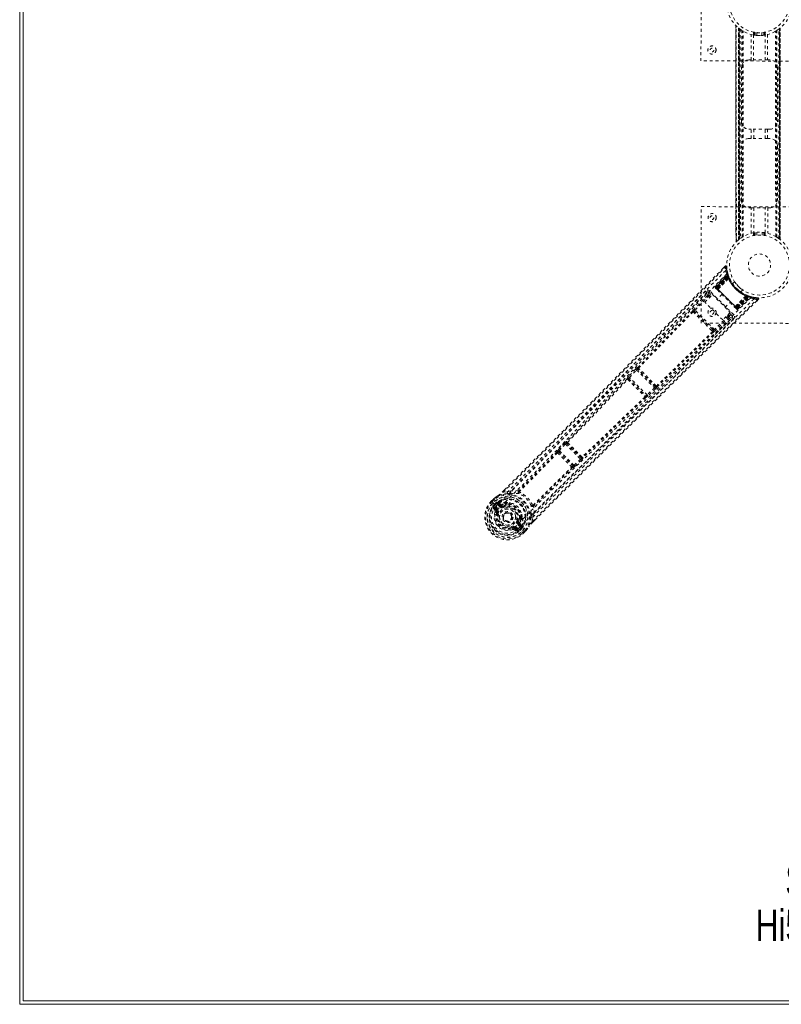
# Model space of a CAD drawing. Header units: inches. Extents: x 29.5 to 89.2, y 21.7 to 81.4.
# Tile 1 of 6: x 29.5 to 55.6, y 21.7 to 55.5. Entities that reach past the tile are written whole.
import ezdxf

# ---------------------------------------------------------------- set-up
doc = ezdxf.new("R2010")
doc.units = ezdxf.units.IN
doc.header["$MEASUREMENT"] = 0
doc.linetypes.add('SLD-Dashed', pattern=[0.075, 0.05, -0.025])
doc.linetypes.add('SLD-Solid', pattern=[0])
doc.layers.add('HI5-SYMBOLTEXT', color=5, linetype='SLD-Solid')
doc.styles.add('SLDTEXTSTYLE0', font='TXT', dxfattribs={"width": 0.75})

# ---------------------------------------------------------------- blocks, each defined once
blk = doc.blocks.new('SW_NOTE_0')
at = {"layer": 'HI5-SYMBOLTEXT', "color": 0, "char_height": 1.08, "attachment_point": 1, "style": 'SLDTEXTSTYLE0'}
for s, insert in [('SPX460SQS', (0, 1.392)), ('Hi5 FURNITURE', (-1.018, -0.16))]:
    blk.add_mtext(s, dxfattribs=dict(at, insert=insert))

msp = doc.modelspace()

# ---------------------------------------------------------------- linework, layer by layer
at = {"color": 7, "linetype": 'SLD-Solid', "lineweight": 15}
for p, q in [((29.505, 81.447), (29.505, 21.711)), ((29.623, 81.329), (29.623, 21.829)), ((29.623, 81.329), (29.623, 21.829)), ((29.505, 21.711), (89.241, 21.711)), ((29.623, 21.829), (89.123, 21.829)), ((29.623, 21.829), (89.123, 21.829))]:
    msp.add_line(p, q, dxfattribs=at)
at = {"color": 7, "linetype": 'SLD-Dashed', "lineweight": 0}
for p, q in [((52.868, 54.08), (52.873, 58.08)), ((54.066, 55.292), (54.069, 47.862)), ((54.069, 47.863), (54.066, 55.291)), ((54.066, 55.291), (54.067, 55.29)), ((54.066, 55.29), (54.069, 47.863)), ((54.081, 47.875), (54.078, 55.279)), ((54.161, 55.205), (54.156, 55.208)), ((54.159, 47.945), (54.156, 55.208)), ((54.156, 55.208), (54.159, 47.946)), ((54.161, 55.205), (54.164, 47.949)), ((54.201, 55.173), (54.165, 55.201)), ((54.168, 47.953), (54.165, 55.201)), ((54.165, 55.201), (54.168, 47.953)), ((54.17, 55.197), (54.173, 47.957)), ((54.183, 47.964), (54.18, 55.19)), ((54.184, 47.965), (54.181, 55.189)), ((54.183, 55.187), (54.186, 47.967)), ((54.185, 55.186), (54.188, 47.968)), ((54.215, 55.163), (54.218, 47.991)), ((54.273, 55.124), (54.268, 55.127)), ((54.276, 48.03), (54.273, 55.124)), ((54.301, 48.045), (54.298, 55.109)), ((54.298, 55.109), (54.323, 55.097)), ((54.319, 48.055), (54.316, 55.099)), ((55.379, 55.077), (55.444, 55.109)), ((55.43, 48.056), (55.426, 55.099)), ((55.447, 48.046), (55.444, 55.109)), ((55.473, 48.03), (55.47, 55.125)), ((55.538, 47.986), (55.535, 55.169)), ((55.561, 47.969), (55.557, 55.186)), ((55.563, 47.967), (55.56, 55.188)), ((55.561, 55.189), (55.565, 47.966)), ((55.566, 55.193), (55.569, 47.963)), ((55.577, 55.202), (55.581, 47.953)), ((55.581, 47.953), (55.577, 55.202)), ((55.583, 47.951), (55.58, 55.204)), ((55.586, 55.209), (55.581, 55.205)), ((55.585, 47.95), (55.581, 55.205)), ((55.586, 55.209), (55.589, 47.946)), ((55.589, 47.946), (55.586, 55.209)), ((54.59, 54.112), (54.59, 54.988)), ((54.671, 55.066), (54.671, 54.97)), ((54.674, 54.97), (54.674, 54.112)), ((54.691, 54.967), (54.691, 55.063)), ((54.721, 55.058), (54.721, 54.962)), ((54.721, 54.962), (54.721, 55.058)), ((54.784, 54.956), (54.784, 55.051)), ((54.958, 55.051), (54.958, 54.956)), ((55.021, 54.962), (55.021, 55.058)), ((55.021, 55.058), (55.021, 54.962)), ((55.051, 55.063), (55.051, 54.967)), ((55.069, 54.112), (55.069, 54.97)), ((55.071, 54.97), (55.071, 55.066)), ((55.153, 54.988), (55.153, 54.112)), ((56.868, 54.075), (52.868, 54.08)), ((54.507, 54.112), (54.59, 54.112)), ((55.153, 54.112), (55.237, 54.112)), ((54.258, 51.987), (54.257, 53.862)), ((55.487, 53.863), (55.488, 51.988)), ((54.591, 51.737), (54.508, 51.737)), ((54.591, 51.417), (54.591, 51.737)), ((54.675, 51.737), (54.675, 51.417)), ((55.07, 51.417), (55.07, 51.737)), ((55.154, 51.737), (55.154, 51.417)), ((55.238, 51.737), (55.154, 51.737)), ((54.508, 51.417), (54.591, 51.417)), ((55.154, 51.417), (55.238, 51.417)), ((54.259, 49.292), (54.258, 51.167)), ((55.488, 51.168), (55.489, 49.293)), ((52.872, 45.08), (52.877, 49.08)), ((52.877, 49.08), (56.877, 49.075)), ((54.592, 49.042), (54.509, 49.042)), ((54.593, 48.166), (54.592, 49.042)), ((54.676, 49.042), (54.677, 48.185)), ((55.072, 48.185), (55.071, 49.042)), ((55.155, 49.042), (55.156, 48.167)), ((55.239, 49.042), (55.155, 49.042)), ((54.674, 48.185), (54.674, 48.088)), ((54.694, 48.091), (54.694, 48.188)), ((54.724, 48.192), (54.724, 48.096)), ((54.724, 48.096), (54.724, 48.192)), ((54.787, 48.104), (54.787, 48.199)), ((54.961, 48.199), (54.961, 48.104)), ((55.024, 48.096), (55.024, 48.192)), ((55.024, 48.192), (55.024, 48.096)), ((55.054, 48.188), (55.054, 48.092)), ((55.074, 48.088), (55.074, 48.185)), ((55.473, 48.03), (55.477, 48.027)), ((55.545, 47.981), (55.581, 47.953)), ((54.159, 47.945), (54.164, 47.949)), ((54.17, 47.954), (54.164, 47.949)), ((54.184, 47.965), (54.182, 47.964)), ((53.697, 47.04), (53.638, 46.98)), ((53.719, 47.019), (53.749, 47.021)), ((53.36, 46.334), (53.773, 46.778)), ((53.37, 46.325), (53.777, 46.762)), ((53.786, 46.744), (53.382, 46.308)), ((53.383, 46.312), (53.783, 46.742)), ((53.781, 46.701), (53.388, 46.307)), ((53.391, 46.303), (53.783, 46.696)), ((53.397, 46.297), (53.786, 46.687)), ((53.788, 46.683), (53.4, 46.294)), ((53.793, 46.668), (53.41, 46.284)), ((53.413, 46.282), (53.795, 46.664)), ((53.43, 46.265), (53.806, 46.669)), ((53.807, 46.667), (53.431, 46.264)), ((53.777, 46.762), (53.773, 46.778)), ((53.784, 46.79), (53.781, 46.805)), ((53.781, 46.701), (53.809, 46.711)), ((53.783, 46.696), (53.781, 46.701)), ((53.806, 46.669), (53.783, 46.742)), ((53.783, 46.696), (53.81, 46.705)), ((53.786, 46.687), (53.813, 46.697)), ((53.788, 46.683), (53.815, 46.692)), ((53.813, 46.699), (53.79, 46.77)), ((53.793, 46.668), (53.82, 46.678)), ((53.795, 46.664), (53.822, 46.674)), ((53.806, 46.669), (53.807, 46.667)), ((53.809, 46.711), (53.81, 46.705)), ((53.813, 46.698), (53.813, 46.699)), ((53.815, 46.692), (53.813, 46.697)), ((53.82, 46.678), (53.822, 46.674)), ((53.839, 46.631), (53.838, 46.634)), ((53.359, 46.295), (53.361, 46.292)), ((53.36, 46.334), (53.37, 46.325)), ((53.362, 46.291), (53.362, 46.291)), ((53.368, 46.286), (53.371, 46.283)), ((53.383, 46.312), (53.43, 46.265)), ((54.102, 45.593), (53.391, 46.303)), ((53.4, 46.294), (54.093, 45.602)), ((53.41, 46.284), (53.413, 46.282)), ((53.45, 46.243), (53.817, 46.617)), ((53.818, 46.615), (53.452, 46.242)), ((53.818, 46.615), (53.817, 46.617)), ((54.019, 46.504), (53.951, 46.435)), ((53.065, 46.138), (52.495, 45.557)), ((53.093, 46.035), (52.631, 45.563)), ((52.663, 45.532), (53.124, 46.004)), ((53.003, 45.804), (53.262, 46.063)), ((53.066, 46.139), (53.065, 46.138)), ((53.073, 46.146), (53.066, 46.139)), ((53.082, 46.151), (53.068, 46.141)), ((53.093, 46.035), (53.124, 46.004)), ((53.164, 45.965), (53.124, 46.004)), ((53.132, 46.141), (53.236, 46.037)), ((53.196, 45.996), (53.156, 46.036)), ((53.983, 45.376), (53.174, 46.184)), ((53.262, 46.063), (53.871, 45.454)), ((53.37, 46.283), (53.377, 46.276)), ((53.377, 46.276), (53.38, 46.274)), ((53.383, 46.27), (53.43, 46.223)), ((54.081, 45.615), (53.413, 46.282)), ((53.588, 46.066), (53.424, 45.901)), ((53.431, 46.264), (53.43, 46.265)), ((53.45, 46.243), (53.452, 46.242)), ((54.041, 45.654), (54.413, 46.02)), ((54.415, 46.019), (54.041, 45.652)), ((54.063, 45.633), (54.466, 46.009)), ((54.467, 46.008), (54.064, 45.632)), ((54.463, 45.997), (54.081, 45.615)), ((54.083, 45.612), (54.466, 45.995)), ((54.093, 45.602), (54.481, 45.99)), ((54.486, 45.988), (54.096, 45.599)), ((54.494, 45.985), (54.102, 45.593)), ((54.106, 45.59), (54.5, 45.983)), ((54.107, 45.584), (54.542, 45.988)), ((54.111, 45.584), (54.54, 45.985)), ((54.124, 45.572), (54.561, 45.98)), ((54.133, 45.562), (54.576, 45.976)), ((54.234, 46.153), (54.302, 46.221)), ((54.415, 46.019), (54.413, 46.02)), ((54.432, 46.04), (54.429, 46.041)), ((54.473, 46.024), (54.463, 45.997)), ((54.477, 46.022), (54.466, 45.995)), ((54.466, 46.009), (54.467, 46.008)), ((54.54, 45.985), (54.467, 46.008)), ((54.477, 46.022), (54.504, 46.013)), ((54.491, 46.017), (54.481, 45.99)), ((54.495, 46.016), (54.486, 45.988)), ((54.495, 46.016), (54.491, 46.017)), ((54.504, 46.013), (54.494, 45.985)), ((54.5, 45.983), (54.494, 45.985)), ((54.497, 46.015), (54.496, 46.015)), ((54.569, 45.992), (54.497, 46.015)), ((54.509, 46.011), (54.5, 45.983)), ((54.504, 46.013), (54.509, 46.011)), ((54.509, 46.011), (54.518, 46.008)), ((54.53, 45.986), (54.528, 45.99)), ((54.576, 45.976), (54.561, 45.98)), ((54.604, 45.983), (54.589, 45.987)), ((54.679, 45.967), (54.61, 45.984)), ((54.819, 45.951), (54.69, 45.965)), ((53.612, 45.195), (53.003, 45.804)), ((53.7, 45.625), (53.864, 45.79)), ((54.022, 45.632), (54.069, 45.585)), ((54.041, 45.654), (54.041, 45.652)), ((54.064, 45.632), (54.063, 45.633)), ((54.064, 45.632), (54.111, 45.584)), ((54.081, 45.615), (54.083, 45.612)), ((54.778, 45.84), (54.839, 45.9)), ((54.839, 45.9), (54.818, 45.921)), ((52.598, 45.47), (52.632, 45.435)), ((52.672, 45.461), (52.638, 45.495)), ((53.331, 44.864), (52.663, 45.532)), ((53.26, 44.873), (52.672, 45.461)), ((53.803, 45.326), (53.331, 44.864)), ((53.834, 45.294), (53.363, 44.832)), ((53.871, 45.454), (53.612, 45.195)), ((53.773, 45.356), (53.803, 45.326)), ((53.805, 45.388), (53.835, 45.358)), ((53.845, 45.428), (53.94, 45.333)), ((53.938, 45.268), (53.945, 45.275)), ((53.94, 45.269), (53.95, 45.284)), ((54.072, 45.582), (54.075, 45.579)), ((54.081, 45.573), (54.085, 45.569)), ((54.085, 45.569), (54.087, 45.571)), ((54.09, 45.564), (54.09, 45.564)), ((54.091, 45.563), (54.094, 45.561)), ((54.124, 45.572), (54.133, 45.562)), ((56.872, 45.075), (52.872, 45.08)), ((53.357, 44.696), (53.937, 45.267)), ((53.937, 45.267), (53.938, 45.268)), ((53.234, 44.833), (53.269, 44.799)), ((53.294, 44.839), (53.26, 44.873)), ((50.628, 43.506), (50.386, 43.249)), ((50.419, 43.218), (50.661, 43.475)), ((50.661, 43.475), (51.276, 42.86)), ((50.703, 43.562), (50.697, 43.564)), ((50.697, 43.502), (50.703, 43.5)), ((51.303, 42.897), (50.697, 43.502)), ((50.332, 43.176), (50.332, 43.175)), ((50.397, 43.176), (50.397, 43.177)), ((50.397, 43.177), (50.978, 42.596)), ((51.02, 42.618), (50.419, 43.218)), ((50.978, 42.596), (50.978, 42.596)), ((51.276, 42.86), (51.02, 42.618)), ((51.307, 42.827), (51.05, 42.586)), ((51.301, 42.903), (51.303, 42.897)), ((51.366, 42.896), (51.363, 42.902)), ((50.977, 42.532), (50.977, 42.531)), ((48.188, 40.965), (47.978, 40.738)), ((48.011, 40.708), (48.22, 40.935)), ((48.22, 40.935), (48.738, 40.417)), ((48.27, 41.015), (48.258, 41.021)), ((48.259, 40.959), (48.271, 40.953)), ((48.763, 40.456), (48.259, 40.959)), ((47.927, 40.661), (47.928, 40.66)), ((47.978, 40.738), (47.956, 40.713)), ((47.992, 40.662), (47.992, 40.663)), ((47.992, 40.663), (48.467, 40.189)), ((48.512, 40.207), (48.011, 40.708)), ((48.738, 40.417), (48.512, 40.207)), ((48.769, 40.385), (48.542, 40.175)), ((48.757, 40.468), (48.763, 40.456)), ((48.819, 40.467), (48.825, 40.455)), ((48.464, 40.125), (48.465, 40.124)), ((48.467, 40.189), (48.466, 40.189)), ((48.542, 40.175), (48.516, 40.153)), ((46.062, 39.299), (46.125, 39.362)), ((46.126, 39.361), (46.063, 39.298)), ((46.233, 39.292), (46.084, 39.279)), ((46.233, 39.292), (46.355, 39.33)), ((45.678, 38.976), (45.761, 39.058)), ((45.678, 38.976), (45.681, 38.973)), ((45.762, 39.057), (45.679, 38.974)), ((45.681, 38.973), (45.719, 38.936)), ((45.782, 39.037), (45.7, 38.956)), ((45.719, 38.936), (45.735, 38.919)), ((45.735, 38.919), (45.74, 38.915)), ((45.74, 38.915), (45.846, 38.809)), ((45.764, 39.061), (45.761, 39.058)), ((45.786, 38.87), (45.838, 38.921)), ((45.786, 38.87), (45.786, 38.87)), ((45.857, 38.899), (45.807, 38.849)), ((45.866, 38.9), (45.811, 38.845)), ((45.857, 38.899), (45.838, 38.921)), ((45.838, 38.921), (45.838, 38.921)), ((45.858, 38.899), (45.875, 38.909)), ((45.875, 38.909), (45.866, 38.9)), ((45.975, 38.776), (45.883, 38.868)), ((45.902, 38.922), (45.897, 38.922)), ((45.902, 38.922), (45.917, 38.923)), ((45.904, 38.889), (46.013, 38.815)), ((45.996, 38.797), (45.904, 38.889)), ((45.917, 38.923), (45.917, 38.923)), ((45.917, 38.923), (45.917, 38.923)), ((46.013, 38.856), (45.917, 38.923)), ((46.188, 38.908), (46.172, 38.893)), ((46.201, 38.888), (46.185, 38.873)), ((46.213, 38.923), (46.233, 38.927)), ((45.738, 38.747), (45.805, 38.646)), ((45.853, 38.654), (45.785, 38.751)), ((45.785, 38.751), (45.867, 38.668)), ((45.806, 38.772), (45.888, 38.69)), ((45.811, 38.845), (45.807, 38.849)), ((45.846, 38.809), (45.846, 38.809)), ((45.853, 38.654), (45.867, 38.668)), ((45.865, 38.581), (45.867, 38.59)), ((45.887, 38.572), (45.865, 38.581)), ((46.013, 38.815), (45.996, 38.797)), ((46.068, 38.802), (46.081, 38.805)), ((46.081, 38.805), (46.093, 38.778)), ((46.118, 38.534), (46.124, 38.54)), ((46.124, 38.54), (46.136, 38.551)), ((47.135, 38.55), (47.097, 38.429)), ((46.583, 38.288), (46.61, 38.277)), ((46.62, 38.209), (46.603, 38.191)), ((46.694, 38.1), (46.603, 38.191)), ((46.61, 38.277), (46.607, 38.264)), ((46.62, 38.209), (46.694, 38.1)), ((46.728, 38.112), (46.662, 38.209)), ((46.678, 38.38), (46.693, 38.396)), ((46.714, 38.383), (46.698, 38.367)), ((46.732, 38.429), (46.728, 38.408)), ((47.084, 38.279), (47.097, 38.429)), ((47.104, 38.259), (47.175, 38.331)), ((47.104, 38.257), (47.176, 38.329)), ((46.386, 38.059), (46.377, 38.082)), ((46.395, 38.062), (46.386, 38.059)), ((46.409, 38.005), (46.386, 38.059)), ((46.452, 38), (46.552, 37.933)), ((46.459, 38.048), (46.474, 38.062)), ((46.556, 37.98), (46.459, 38.048)), ((46.474, 38.062), (46.556, 37.98)), ((46.495, 38.084), (46.578, 38.001)), ((46.673, 38.078), (46.581, 38.17)), ((46.615, 38.041), (46.721, 37.935)), ((46.705, 38.061), (46.651, 38.006)), ((46.651, 38.006), (46.655, 38.002)), ((46.655, 38.002), (46.704, 38.053)), ((46.726, 38.033), (46.676, 37.982)), ((46.727, 38.033), (46.704, 38.053)), ((46.714, 38.071), (46.705, 38.061)), ((46.705, 38.053), (46.714, 38.071)), ((46.721, 37.935), (46.725, 37.931)), ((46.725, 37.931), (46.741, 37.914)), ((46.727, 38.033), (46.726, 38.033)), ((46.727, 38.092), (46.728, 38.098)), ((46.728, 38.112), (46.728, 38.098)), ((46.741, 37.914), (46.778, 37.876)), ((46.761, 37.895), (46.843, 37.978)), ((46.778, 37.876), (46.781, 37.874)), ((46.78, 37.874), (46.863, 37.958)), ((46.781, 37.874), (46.864, 37.957)), ((46.864, 37.957), (46.867, 37.96))]:
    msp.add_line(p, q, dxfattribs=at)
at = {"color": 7, "linetype": 'SLD-Dashed', "lineweight": 0, "flags": 128}
for points in [[(54.161, 55.204), (54.158, 55.207), (54.156, 55.208), (54.156, 55.208)], [(55.582, 55.205), (55.575, 55.2), (55.566, 55.193)], [(54.691, 55.063), (54.673, 55.067), (54.674, 55.066)], [(54.677, 54.969), (54.675, 54.969), (54.674, 54.97)], [(54.674, 54.97), (54.676, 54.969), (54.691, 54.967)], [(54.804, 54.955), (54.973, 54.957), (55.092, 54.977)], [(55.069, 54.97), (55.058, 54.968), (55.032, 54.964)], [(55.069, 55.066), (55.067, 55.066), (55.051, 55.063)], [(55.069, 54.97), (55.067, 54.969), (55.051, 54.967)], [(55.153, 54.112), (55.135, 54.112), (55.102, 54.112), (55.057, 54.112), (55.001, 54.112), (54.938, 54.112), (54.872, 54.112), (54.805, 54.112), (54.742, 54.112), (54.687, 54.112), (54.641, 54.112), (54.608, 54.112), (54.59, 54.112)], [(55.154, 51.737), (55.136, 51.737), (55.103, 51.737), (55.058, 51.737), (55.002, 51.737), (54.939, 51.737), (54.873, 51.737), (54.806, 51.737), (54.743, 51.737), (54.688, 51.737), (54.642, 51.737), (54.61, 51.737), (54.591, 51.737)], [(55.154, 51.417), (55.136, 51.417), (55.103, 51.417), (55.058, 51.417), (55.002, 51.417), (54.939, 51.417), (54.873, 51.417), (54.806, 51.417), (54.744, 51.417), (54.688, 51.417), (54.642, 51.417), (54.61, 51.417), (54.591, 51.417)], [(54.592, 49.042), (54.611, 49.042), (54.643, 49.042), (54.689, 49.042), (54.745, 49.042), (54.807, 49.042), (54.874, 49.042), (54.94, 49.042), (55.003, 49.042), (55.059, 49.042), (55.104, 49.042), (55.137, 49.042), (55.155, 49.042)], [(54.677, 48.185), (54.679, 48.185), (54.694, 48.188)], [(54.677, 48.088), (54.679, 48.088), (54.694, 48.091)], [(54.179, 47.961), (54.18, 47.962), (54.183, 47.964)], [(46.084, 39.279), (46.606, 39.8), (47.157, 40.352), (47.738, 40.936), (48.347, 41.551), (48.907, 42.117), (49.489, 42.708), (49.623, 42.844), (49.758, 42.981), (49.894, 43.12), (49.987, 43.215), (50.078, 43.307), (50.173, 43.404), (50.272, 43.505), (50.59, 43.828), (50.943, 44.189), (51.332, 44.585), (51.578, 44.836), (51.839, 45.102), (52.121, 45.39), (52.384, 45.658), (52.727, 46.008), (53.032, 46.32), (53.299, 46.592), (53.528, 46.825), (53.719, 47.019)], [(46.125, 39.362), (47.981, 41.223), (49.889, 43.158), (51.794, 45.099), (53.697, 47.04)], [(53.697, 47.04), (53.697, 47.04), (53.699, 47.039), (53.704, 47.034), (53.71, 47.027), (53.714, 47.023), (53.719, 47.019)], [(53.746, 47.02), (53.743, 47.028), (53.739, 47.035), (53.734, 47.042), (53.727, 47.046), (53.72, 47.049), (53.713, 47.049), (53.706, 47.046), (53.699, 47.042)], [(53.715, 46.89), (52.595, 45.761), (51.485, 44.624), (50.385, 43.48), (49.293, 42.333), (48.438, 41.435), (47.581, 40.545), (46.718, 39.667), (45.846, 38.809)], [(53.753, 46.774), (52.636, 45.647), (51.531, 44.511), (50.435, 43.369), (49.348, 42.223), (48.496, 41.326), (47.642, 40.436), (46.78, 39.561), (45.908, 38.705)], [(53.781, 46.795), (53.778, 46.782), (53.771, 46.769)], [(53.778, 46.782), (53.774, 46.777), (53.773, 46.776)], [(53.787, 46.748), (53.784, 46.743), (53.783, 46.742)], [(53.795, 46.752), (53.797, 46.745), (53.809, 46.711)], [(53.388, 46.307), (53.377, 46.318), (53.368, 46.326), (53.362, 46.332), (53.36, 46.334)], [(53.37, 46.325), (53.372, 46.322), (53.378, 46.316), (53.387, 46.308), (53.397, 46.297)], [(53.383, 46.312), (53.379, 46.306), (53.378, 46.305)], [(53.41, 46.284), (53.405, 46.29), (53.399, 46.295), (53.394, 46.3), (53.39, 46.305), (53.387, 46.308), (53.384, 46.31), (53.383, 46.312), (53.383, 46.312)], [(53.961, 46.42), (53.952, 46.434), (53.951, 46.435)], [(53.025, 46.183), (52.762, 45.915), (52.461, 45.608), (52.133, 45.273), (51.835, 44.969), (51.679, 44.81), (51.524, 44.651), (51.368, 44.492), (51.191, 44.312), (51.013, 44.13), (50.839, 43.953), (50.487, 43.594), (50.159, 43.26), (49.857, 42.952), (49.56, 42.65), (49.217, 42.301), (48.627, 41.702), (48.03, 41.098), (47.413, 40.475), (46.81, 39.87), (46.233, 39.292)], [(53.068, 46.141), (50.836, 43.864), (48.601, 41.59), (46.355, 39.33)], [(54.572, 45.955), (53.447, 44.838), (52.312, 43.731), (51.17, 42.635), (50.026, 41.546), (49.129, 40.693), (48.24, 39.838), (47.365, 38.976), (46.51, 38.103)], [(53.068, 46.141), (53.064, 46.104), (53.093, 46.035)], [(53.156, 46.036), (53.155, 46.035), (53.154, 46.033), (53.151, 46.03), (53.147, 46.026), (53.142, 46.021), (53.136, 46.016), (53.131, 46.01), (53.124, 46.004)], [(53.156, 46.036), (53.128, 46.105), (53.132, 46.141)], [(53.174, 46.184), (53.158, 46.168), (53.144, 46.154), (53.135, 46.145), (53.132, 46.141)], [(53.372, 46.282), (53.372, 46.282), (53.373, 46.281), (53.375, 46.28), (53.378, 46.278)], [(53.383, 46.271), (53.384, 46.27), (53.384, 46.269)], [(53.431, 46.264), (53.426, 46.255), (53.425, 46.243)], [(53.45, 46.243), (53.43, 46.243), (53.425, 46.243)], [(53.432, 46.222), (53.578, 46.076), (53.726, 45.928), (53.875, 45.78), (54.02, 45.634)], [(53.452, 46.242), (53.598, 46.096), (53.747, 45.948), (53.895, 45.8), (54.041, 45.654)], [(54.836, 45.902), (54.841, 45.909), (54.844, 45.916), (54.845, 45.925), (54.844, 45.933), (54.841, 45.94), (54.836, 45.945), (54.829, 45.949), (54.822, 45.951)], [(54.688, 45.917), (53.56, 44.796), (52.424, 43.685), (51.281, 42.584), (50.136, 41.491), (49.238, 40.635), (48.349, 39.777), (47.472, 38.914), (46.615, 38.041)], [(47.084, 38.279), (47.658, 38.856), (48.259, 39.456), (48.885, 40.079), (49.455, 40.644), (49.822, 41.008), (50.208, 41.389), (50.611, 41.787), (51.013, 42.182), (51.36, 42.525), (51.822, 42.978), (52.312, 43.461), (52.833, 43.972), (53.316, 44.446), (54.818, 45.921)], [(47.176, 38.329), (49.027, 40.178), (50.959, 42.088), (52.9, 43.996), (54.839, 45.9)], [(54.041, 45.652), (54.042, 45.631), (54.042, 45.626)], [(54.042, 45.626), (54.053, 45.628), (54.063, 45.633)], [(54.111, 45.584), (54.111, 45.585), (54.109, 45.586), (54.107, 45.588), (54.103, 45.592), (54.099, 45.596), (54.094, 45.601), (54.089, 45.607), (54.083, 45.612)], [(52.575, 45.494), (51.635, 44.53), (50.703, 43.562)], [(50.725, 43.536), (51.658, 44.505), (52.598, 45.47)], [(52.663, 45.532), (52.652, 45.543), (52.641, 45.553), (52.634, 45.56), (52.631, 45.563)], [(53.234, 44.833), (53.085, 44.982), (52.933, 45.134), (52.781, 45.285), (52.632, 45.435)], [(53.26, 44.873), (53.116, 45.017), (52.97, 45.163), (52.82, 45.312), (52.672, 45.461)], [(53.835, 45.358), (53.834, 45.357), (53.832, 45.355), (53.829, 45.352), (53.825, 45.348), (53.82, 45.343), (53.815, 45.338), (53.809, 45.332), (53.803, 45.326)], [(53.834, 45.294), (53.831, 45.298), (53.824, 45.305), (53.814, 45.315), (53.803, 45.326)], [(53.834, 45.294), (53.903, 45.265), (53.936, 45.269)], [(53.94, 45.333), (53.904, 45.329), (53.835, 45.358)], [(53.94, 45.333), (53.944, 45.337), (53.953, 45.346), (53.967, 45.36), (53.983, 45.376)], [(54.075, 45.579), (54.078, 45.576), (54.08, 45.574), (54.081, 45.573), (54.082, 45.572)], [(54.077, 45.58), (54.079, 45.577), (54.08, 45.575), (54.081, 45.574), (54.081, 45.574)], [(54.096, 45.599), (54.106, 45.589), (54.115, 45.58), (54.121, 45.574), (54.124, 45.572)], [(54.133, 45.562), (54.131, 45.564), (54.125, 45.57), (54.116, 45.579), (54.106, 45.59)], [(47.097, 38.429), (47.621, 38.953), (48.167, 39.498), (48.737, 40.064), (49.281, 40.603), (49.832, 41.148), (50.385, 41.693), (50.924, 42.223), (51.441, 42.731), (51.923, 43.205), (52.463, 43.735), (52.969, 44.232), (53.467, 44.721), (53.982, 45.227)], [(47.135, 38.55), (49.393, 40.798), (51.665, 43.035), (53.94, 45.269)], [(53.269, 44.799), (52.306, 43.858), (51.338, 42.924)], [(53.294, 44.776), (52.331, 43.836), (51.363, 42.902)], [(53.294, 44.839), (53.303, 44.825), (53.306, 44.812)], [(53.363, 44.832), (53.36, 44.835), (53.352, 44.843), (53.342, 44.853), (53.331, 44.864)], [(50.386, 43.249), (50.364, 43.224), (50.363, 43.222)], [(50.419, 43.218), (50.413, 43.224), (50.407, 43.229), (50.402, 43.234), (50.397, 43.239), (50.393, 43.242), (50.39, 43.245), (50.388, 43.248), (50.386, 43.249)], [(50.661, 43.475), (50.655, 43.481), (50.649, 43.486), (50.644, 43.491), (50.639, 43.496), (50.635, 43.5), (50.632, 43.503), (50.629, 43.505), (50.628, 43.506)], [(50.332, 43.175), (49.301, 42.093), (48.27, 41.015)], [(48.292, 40.987), (49.323, 42.065), (50.355, 43.149)], [(51.05, 42.586), (51.049, 42.587), (51.047, 42.589), (51.044, 42.592), (51.04, 42.596), (51.036, 42.601), (51.031, 42.606), (51.025, 42.612), (51.02, 42.618)], [(51.05, 42.586), (51.025, 42.563), (51.024, 42.562)], [(51.307, 42.827), (51.306, 42.829), (51.304, 42.831), (51.301, 42.834), (51.297, 42.838), (51.293, 42.843), (51.287, 42.848), (51.282, 42.854), (51.276, 42.86)], [(50.951, 42.554), (49.868, 41.521), (48.79, 40.489)], [(50.977, 42.532), (49.895, 41.499), (48.819, 40.467)], [(50.988, 42.549), (50.987, 42.546), (50.977, 42.532)], [(48.22, 40.935), (48.214, 40.94), (48.209, 40.945), (48.204, 40.95), (48.199, 40.955), (48.195, 40.959), (48.191, 40.962), (48.189, 40.964), (48.188, 40.965)], [(48.22, 40.935), (48.226, 40.941), (48.232, 40.947), (48.243, 40.956), (48.253, 40.96), (48.259, 40.959)], [(47.928, 40.661), (47.277, 39.994), (46.621, 39.336)], [(47.95, 40.632), (47.298, 39.964), (46.641, 39.306)], [(48.011, 40.708), (48.005, 40.713), (47.999, 40.718), (47.994, 40.723), (47.989, 40.728), (47.985, 40.731), (47.982, 40.734), (47.979, 40.737), (47.978, 40.738)], [(48.512, 40.207), (48.505, 40.202), (48.498, 40.197), (48.485, 40.19), (48.474, 40.187), (48.47, 40.187), (48.468, 40.188), (48.467, 40.189)], [(48.542, 40.175), (48.538, 40.178), (48.531, 40.186), (48.522, 40.196), (48.512, 40.207)], [(48.763, 40.456), (48.764, 40.45), (48.759, 40.44), (48.75, 40.429), (48.745, 40.423), (48.738, 40.417)], [(48.769, 40.385), (48.767, 40.386), (48.765, 40.389), (48.762, 40.392), (48.758, 40.396), (48.754, 40.401), (48.749, 40.406), (48.744, 40.412), (48.738, 40.417)], [(47.111, 38.837), (47.769, 39.494), (48.435, 40.146)], [(48.464, 40.125), (47.798, 39.473), (47.141, 38.817)], [(46.235, 39.234), (46.076, 39.218), (45.911, 39.165)], [(46.084, 39.279), (46.079, 39.283), (46.075, 39.287), (46.071, 39.291), (46.067, 39.295), (46.064, 39.297), (46.062, 39.299), (46.062, 39.299), (46.062, 39.299)], [(46.613, 39.332), (46.483, 39.34), (46.355, 39.33)], [(46.386, 39.229), (46.377, 39.229), (46.364, 39.229)], [(46.613, 39.332), (46.607, 39.323), (46.604, 39.314), (46.604, 39.305), (46.607, 39.297), (46.613, 39.292), (46.621, 39.289), (46.631, 39.288), (46.641, 39.291)], [(46.641, 39.306), (46.64, 39.305), (46.639, 39.303), (46.639, 39.299), (46.641, 39.291)], [(45.7, 38.956), (45.696, 38.96), (45.691, 38.964), (45.687, 38.968), (45.684, 38.971), (45.681, 38.974), (45.679, 38.975), (45.678, 38.976), (45.678, 38.976)], [(45.761, 39.058), (45.838, 39.116), (45.902, 39.158)], [(45.761, 39.058), (45.761, 39.058), (45.762, 39.058), (45.764, 39.056), (45.766, 39.053), (45.769, 39.05), (45.773, 39.046), (45.778, 39.042), (45.782, 39.037)], [(45.911, 39.165), (45.843, 39.121), (45.764, 39.061)], [(45.764, 39.061), (45.765, 39.06), (45.766, 39.059), (45.768, 39.056), (45.77, 39.053), (45.773, 39.05), (45.776, 39.046), (45.779, 39.042), (45.782, 39.037)], [(45.807, 38.849), (45.805, 38.851), (45.8, 38.856), (45.794, 38.862), (45.786, 38.87)], [(45.857, 38.899), (45.858, 38.899), (45.858, 38.899)], [(45.883, 38.868), (45.872, 38.882), (45.866, 38.9)], [(45.904, 38.889), (45.904, 38.888), (45.902, 38.887), (45.9, 38.885), (45.898, 38.882), (45.895, 38.879), (45.891, 38.876), (45.887, 38.872), (45.883, 38.868)], [(45.911, 39.165), (45.906, 39.162), (45.902, 39.158)], [(46.049, 38.853), (46.027, 38.85), (46.013, 38.856)], [(46.172, 38.893), (46.115, 38.879), (46.049, 38.853)], [(46.383, 38.899), (46.328, 38.916), (46.233, 38.927)], [(45.763, 38.79), (45.786, 38.785), (45.806, 38.772)], [(45.806, 38.772), (45.802, 38.768), (45.798, 38.764), (45.795, 38.76), (45.791, 38.757), (45.789, 38.755), (45.787, 38.753), (45.785, 38.751), (45.785, 38.751)], [(46.51, 38.103), (46.451, 38.052), (46.382, 38.014), (46.305, 37.993), (46.224, 37.988), (46.142, 37.999), (46.064, 38.026), (45.991, 38.067), (45.926, 38.121), (45.872, 38.185), (45.831, 38.258), (45.804, 38.337), (45.793, 38.418), (45.798, 38.499), (45.819, 38.576), (45.857, 38.646), (45.908, 38.705)], [(45.888, 38.69), (45.884, 38.686), (45.881, 38.682), (45.877, 38.678), (45.874, 38.675), (45.871, 38.672), (45.869, 38.67), (45.868, 38.669), (45.867, 38.668)], [(45.915, 38.561), (45.909, 38.563), (45.904, 38.565), (45.899, 38.567), (45.895, 38.568), (45.892, 38.57), (45.889, 38.571), (45.887, 38.572), (45.887, 38.572)], [(45.975, 38.776), (45.979, 38.78), (45.983, 38.784), (45.986, 38.788), (45.989, 38.791), (45.992, 38.793), (45.994, 38.795), (45.995, 38.797), (45.996, 38.797)], [(46.104, 38.75), (46.102, 38.755), (46.1, 38.76), (46.098, 38.765), (46.096, 38.769), (46.095, 38.773), (46.094, 38.775), (46.093, 38.777), (46.093, 38.778)], [(46.732, 38.429), (46.721, 38.524), (46.704, 38.578)], [(47.034, 38.56), (47.034, 38.573), (47.034, 38.581)], [(47.096, 38.836), (47.093, 38.826), (47.093, 38.817), (47.096, 38.809), (47.102, 38.803), (47.11, 38.8), (47.118, 38.8), (47.128, 38.803), (47.137, 38.809)], [(47.096, 38.836), (47.104, 38.835), (47.108, 38.835), (47.109, 38.836), (47.111, 38.837)], [(47.135, 38.55), (47.145, 38.679), (47.137, 38.809)], [(46.555, 38.299), (46.561, 38.297), (46.566, 38.295), (46.57, 38.293), (46.575, 38.291), (46.578, 38.29), (46.581, 38.289), (46.582, 38.288), (46.583, 38.288)], [(46.581, 38.17), (46.585, 38.174), (46.589, 38.178), (46.593, 38.181), (46.596, 38.185), (46.599, 38.187), (46.601, 38.189), (46.602, 38.191), (46.603, 38.191)], [(46.61, 38.277), (46.635, 38.338), (46.648, 38.392)], [(46.658, 38.244), (46.656, 38.222), (46.662, 38.209)], [(46.698, 38.367), (46.684, 38.31), (46.658, 38.244)], [(47.039, 38.43), (47.023, 38.272), (46.97, 38.106)], [(47.104, 38.257), (47.104, 38.257), (47.104, 38.258), (47.102, 38.26), (47.1, 38.263), (47.096, 38.266), (47.092, 38.271), (47.088, 38.275), (47.084, 38.279)], [(46.366, 38.11), (46.368, 38.104), (46.37, 38.099), (46.372, 38.094), (46.374, 38.09), (46.375, 38.087), (46.376, 38.084), (46.377, 38.082), (46.377, 38.082)], [(46.495, 38.084), (46.491, 38.08), (46.487, 38.076), (46.484, 38.072), (46.48, 38.069), (46.478, 38.066), (46.476, 38.064), (46.474, 38.063), (46.474, 38.062)], [(46.556, 37.98), (46.557, 37.981), (46.558, 37.982), (46.56, 37.984), (46.563, 37.986), (46.566, 37.99), (46.57, 37.993), (46.573, 37.997), (46.578, 38.001)], [(46.578, 38.001), (46.591, 37.982), (46.595, 37.958)], [(46.673, 38.078), (46.677, 38.082), (46.681, 38.086), (46.685, 38.09), (46.688, 38.093), (46.69, 38.096), (46.692, 38.098), (46.694, 38.099), (46.694, 38.1)], [(46.705, 38.061), (46.688, 38.067), (46.673, 38.078)], [(46.705, 38.053), (46.704, 38.053), (46.704, 38.053)], [(46.781, 37.874), (46.782, 37.874), (46.781, 37.874), (46.779, 37.876), (46.777, 37.879), (46.774, 37.882), (46.77, 37.886), (46.766, 37.891), (46.761, 37.895)], [(46.867, 37.96), (46.866, 37.96), (46.864, 37.962), (46.862, 37.963), (46.859, 37.965), (46.855, 37.968), (46.851, 37.971), (46.847, 37.974), (46.843, 37.978)], [(46.843, 37.978), (46.847, 37.973), (46.852, 37.969), (46.856, 37.965), (46.859, 37.962), (46.861, 37.959), (46.863, 37.957), (46.864, 37.957), (46.864, 37.957)], [(46.864, 37.957), (46.922, 38.033), (46.964, 38.097)], [(46.867, 37.96), (46.921, 38.03), (46.97, 38.106)], [(46.964, 38.097), (46.968, 38.101), (46.97, 38.106)]]:
    msp.add_lwpolyline(points, dxfattribs=at)
at = {"color": 7, "linetype": 'SLD-Dashed', "lineweight": 0}
for centre, radius in [((54.871, 56.077), 1.125), ((54.871, 56.077), 1.03), ((53.244, 54.454), 0.141), ((53.248, 54.454), 0.0625), ((53.252, 48.704), 0.141), ((53.248, 48.704), 0.0625), ((54.875, 47.077), 1.125), ((54.875, 47.077), 1.03), ((54.875, 47.077), 0.38), ((53.248, 45.454), 0.14), ((53.248, 45.454), 0.0625), ((46.235, 38.43), 0.7), ((46.235, 38.43), 0.69), ((46.235, 38.43), 0.623), ((46.235, 38.43), 0.32), ((46.235, 38.43), 0.275), ((46.235, 38.43), 0.188), ((46.235, 38.43), 0.156), ((46.235, 38.43), 0.142), ((46.235, 38.43), 0.14), ((46.235, 38.43), 0.138)]:
    msp.add_circle(centre, radius, dxfattribs=at)
for centre, radius, start, end in [((54.872, 56.078), 1.126, 224.3337, 225.2048), ((54.874, 56.081), 1.13, 231.1378, 232.4283), ((54.871, 56.077), 1.125, 232.2894, 239.4088), ((54.871, 56.077), 1.125, 299.6012, 302.1614), ((54.871, 56.077), 1.125, 300.6426, 307.7608), ((54.871, 56.077), 1.03, 259.9609, 261.6514), ((54.871, 56.079), 1.127, 260.8199, 262.3617), ((54.871, 56.077), 1.03, 265.1702, 274.8807), ((54.871, 56.077), 1.03, 278.3992, 280.0901), ((54.507, 53.862), 0.25, 90.0255, 180.0255), ((55.237, 53.862), 0.25, 0.0255, 90.0255), ((54.508, 51.987), 0.25, 180.0255, 270.0255), ((55.238, 51.987), 0.25, 270.0255, 0.0255), ((54.508, 51.167), 0.25, 90.0255, 180.0255), ((55.238, 51.167), 0.25, 0.0255, 90.0255), ((54.509, 49.292), 0.25, 180.0255, 270.0255), ((55.239, 49.292), 0.25, 270.0255, 0.0255), ((54.875, 47.078), 1.124, 119.6006, 122.1615), ((54.875, 47.078), 1.125, 79.9101, 100.1408), ((54.876, 47.07), 1.037, 98.4043, 100.0833), ((54.874, 47.074), 1.128, 80.8208, 82.361), ((54.875, 47.08), 1.027, 79.958, 81.653), ((54.876, 47.08), 1.122, 57.8867, 60.4526), ((54.875, 47.077), 1.125, 52.2887, 59.4096), ((54.853, 47.102), 1.092, 127.6424, 135.7854), ((54.877, 47.075), 1.128, 128.7854, 129.4876), ((54.868, 47.086), 1.114, 127.6142, 128.9228), ((54.88, 47.084), 1.116, 51.1292, 52.4353), ((53.719, 47.019), 0.03, 2.8723, 135.5573), ((54.895, 47.106), 1.2, 183.1292, 190.3627), ((54.875, 47.078), 1.158, 182.8968, 267.1623), ((54.868, 47.076), 1.12, 182.9214, 190.3879), ((53.736, 46.869), 0.03, 10.9526, 134.7614), ((55.03, 47.253), 1.365, 195.442, 200.5746), ((53.773, 46.736), 0.0429, 69.193, 118.0191), ((54.897, 47.1), 1.19, 195.9056, 254.1454), ((54.875, 47.077), 1.127, 190.3679, 195.4988), ((53.751, 46.798), 0.03, 317.0099, 13.9459), ((54.611, 46.826), 0.839, 183.2888, 188.5472), ((53.755, 46.783), 0.0299, 316.934, 14.7197), ((54.583, 46.82), 0.808, 184.1075, 189.4889), ((54.841, 47.069), 1.093, 193.938, 194.8456), ((53.712, 46.787), 0.0707, 346.482, 13.9208), ((54.897, 47.085), 1.154, 194.9496, 198.983), ((53.761, 46.762), 0.0299, 316.8318, 15.7727), ((54.593, 46.818), 0.814, 185.396, 190.6371), ((54.874, 47.077), 1.155, 199.2397, 250.8113), ((54.715, 47.034), 0.961, 194.6485, 197.5445), ((53.761, 46.762), 0.03, 331.8984, 16.2686), ((54.875, 47.077), 1.128, 195.4988, 254.5521), ((54.874, 47.077), 1.155, 199.9359, 250.115), ((54.873, 47.077), 1.126, 195.8036, 200.7371), ((54.874, 47.076), 1.155, 200.9121, 249.1388), ((53.785, 46.689), 0.0297, 316.5061, 19.4992), ((53.785, 46.688), 0.0297, 316.5016, 19.5769), ((54.528, 46.791), 0.732, 189.7802, 193.7936), ((53.81, 46.647), 0.0311, 283.3464, 334.6731), ((53.809, 46.648), 0.0345, 283.9808, 330.1904), ((53.382, 46.314), 0.03, 137.0201, 225.0206), ((53.383, 46.313), 0.0305, 137.3912, 204.3958), ((53.392, 46.304), 0.03, 137.0078, 201.5871), ((53.393, 46.305), 0.0315, 192.9746, 225.7058), ((53.303, 46.194), 0.114, 55.1176, 59.0067), ((53.969, 45.721), 0.825, 134.7984, 136.6578), ((53.677, 46.008), 0.411, 134.0364, 138.0781), ((53.405, 46.292), 0.03, 136.9564, 224.9621), ((53.692, 45.993), 0.423, 134.0683, 137.9903), ((53.694, 45.991), 0.423, 134.0669, 137.9934), ((53.718, 45.967), 0.442, 134.1077, 137.8623), ((54.849, 47.051), 1.12, 202.951, 247.0999), ((54.813, 47.029), 0.952, 213.5027, 225.833), ((54.824, 47.01), 0.946, 225.1074, 236.5223), ((53.1, 46.11), 0.105, 44.9395, 135.6642), ((51.032, 44.129), 2.863, 44.6662, 45.8671), ((53.1, 46.11), 0.045, 45.0475, 113.0133), ((53.125, 46.004), 0.0451, 45.4512, 135.3839), ((53.721, 45.964), 0.443, 134.1105, 137.8596), ((53.452, 46.244), 0.0299, 136.8229, 224.8394), ((53.451, 46.24), 0.0265, 173.3931, 224.4088), ((54.809, 46.988), 1.014, 228.0689, 235.4464), ((54.447, 46.012), 0.0345, 119.8645, 166.0651), ((54.446, 46.012), 0.031, 115.2508, 166.712), ((54.589, 46.73), 0.732, 256.262, 260.2716), ((54.486, 45.987), 0.0297, 70.4733, 133.5479), ((54.616, 46.797), 0.816, 259.419, 264.6491), ((54.488, 45.987), 0.0297, 70.5547, 133.5466), ((54.786, 46.834), 0.869, 248.5822, 250.5069), ((54.449, 45.917), 0.109, 46.2706, 75.5087), ((54.618, 46.783), 0.805, 260.5546, 265.9506), ((54.624, 46.815), 0.841, 261.5103, 266.7556), ((54.458, 45.881), 0.137, 44.434, 68.5395), ((54.561, 45.963), 0.0299, 74.2768, 133.2219), ((54.581, 45.958), 0.0299, 75.3276, 133.1195), ((54.801, 46.798), 0.839, 253.8202, 255.3731), ((54.534, 45.975), 0.0429, 332.0364, 20.8514), ((55.05, 47.232), 1.364, 249.4745, 254.6108), ((54.875, 47.077), 1.128, 254.5526, 259.6826), ((54.597, 45.954), 0.03, 76.104, 133.0423), ((54.667, 45.939), 0.03, 315.2832, 79.1052), ((54.874, 47.07), 1.12, 259.6632, 267.1277), ((54.757, 45.939), 0.0637, 343.6119, 10.8434), ((54.818, 45.921), 0.03, 314.4942, 87.178), ((54.039, 45.653), 0.0266, 225.8221, 276.4786), ((54.043, 45.653), 0.0299, 225.2126, 313.2302), ((53.762, 45.923), 0.444, 312.2014, 315.9403), ((53.765, 45.919), 0.442, 312.1885, 315.9449), ((54.904, 47.104), 1.206, 259.7036, 266.8996), ((52.826, 45.35), 0.289, 132.3771, 150.0492), ((52.607, 45.461), 0.0456, 46.9493, 134.0267), ((52.775, 45.657), 0.258, 219.2493, 226.5818), ((52.655, 45.421), 0.075, 103.0297, 139.834), ((52.685, 45.397), 0.0652, 101.455, 144.467), ((52.712, 45.472), 0.0773, 129.5599, 163.409), ((53.803, 45.326), 0.0451, 314.6436, 44.5996), ((53.909, 45.301), 0.045, 337.0369, 45.0034), ((53.909, 45.302), 0.105, 314.3892, 45.1084), ((54.09, 45.613), 0.0353, 216.8393, 305.7014), ((54.09, 45.606), 0.03, 225.0888, 313.0928), ((53.789, 45.896), 0.424, 312.0676, 315.9854), ((53.491, 46.199), 0.852, 313.4456, 315.2457), ((53.808, 45.877), 0.409, 311.9591, 316.0151), ((54.104, 45.595), 0.0315, 224.3373, 257.3923), ((53.988, 45.503), 0.119, 30.9228, 34.5886), ((54.103, 45.593), 0.03, 248.5266, 313.043), ((54.113, 45.584), 0.03, 225.029, 313.032), ((54.112, 45.585), 0.0305, 245.7371, 312.6701), ((51.932, 43.234), 2.859, 44.1837, 45.3861), ((53.196, 44.886), 0.0652, 305.5661, 348.5751), ((53.22, 44.856), 0.0757, 310.3759, 346.8614), ((53.457, 44.977), 0.258, 223.4738, 230.7973), ((53.272, 44.913), 0.0773, 286.6499, 320.4873), ((53.149, 45.027), 0.289, 300.0068, 317.6732), ((53.268, 44.805), 0.0384, 312.1071, 10.3876), ((50.803, 43.37), 0.222, 118.6672, 142.1451), ((50.712, 43.443), 0.0601, 103.6229, 148.1241), ((50.73, 43.534), 0.0451, 136.9675, 224.4692), ((50.736, 43.531), 0.0451, 136.9957, 224.4481), ((50.815, 43.638), 0.136, 213.8941, 228.3045), ((50.76, 43.491), 0.057, 127.635, 171.511), ((27.662, 19.841), 33.025, 44.2929, 45.758), ((25.494, 17.67), 36.134, 44.339, 45.712), ((50.443, 43.136), 0.118, 133.0136, 160.3895), ((50.365, 43.145), 0.0451, 45.6579, 136.6535), ((50.365, 43.144), 0.0451, 45.6618, 136.6537), ((50.436, 43.242), 0.123, 212.6864, 228.6832), ((50.411, 43.108), 0.0697, 101.9609, 144.1082), ((74.378, 66.598), 33.57, 224.3068, 225.7443), ((50.459, 43.17), 0.0626, 129.5056, 173.4821), ((74.255, 66.475), 33.348, 224.3198, 225.7311), ((51.293, 42.959), 0.0567, 278.4123, 322.5434), ((51.439, 43.015), 0.136, 221.7635, 236.139), ((50.91, 42.61), 0.0697, 305.943, 348.0891), ((50.946, 42.564), 0.0451, 313.3996, 44.3934), ((50.971, 42.658), 0.0626, 276.5712, 320.5412), ((50.947, 42.565), 0.0433, 337.8011, 45.2469), ((51.245, 42.911), 0.0601, 301.9242, 346.428), ((51.332, 42.935), 0.0451, 225.6032, 313.0564), ((51.335, 42.929), 0.0451, 225.5816, 313.0829), ((51.171, 43.002), 0.222, 307.9085, 331.3819), ((51.044, 42.637), 0.125, 221.4697, 237.2635), ((50.938, 42.642), 0.118, 289.6706, 317.0407), ((48.322, 40.869), 0.165, 112.6592, 144.4315), ((48.292, 40.991), 0.0451, 137.5144, 224.1626), ((48.303, 40.985), 0.0451, 137.6291, 224.1286), ((48.353, 41.056), 0.092, 206.4933, 229.0132), ((48.331, 40.939), 0.0612, 128.9634, 166.5636), ((25.276, 17.452), 32.88, 44.4272, 45.6236), ((22.376, 14.55), 37.021, 44.4806, 45.5701), ((48.019, 40.644), 0.0933, 132.5623, 169.1569), ((47.96, 40.631), 0.0451, 46.0698, 137.1668), ((47.961, 40.63), 0.0451, 46.0727, 137.1743), ((48.007, 40.698), 0.088, 205.2735, 228.9761), ((48.019, 40.579), 0.0873, 108.2197, 143.2124), ((71.322, 63.54), 32.727, 224.4245, 225.6264), ((48.05, 40.665), 0.0588, 132.8562, 181.6637), ((71.82, 64.037), 33.379, 224.4507, 225.6003), ((48.743, 40.527), 0.0607, 283.3266, 321.2492), ((48.788, 40.501), 0.0451, 225.9197, 312.4249), ((48.794, 40.489), 0.0451, 225.89, 312.5374), ((48.672, 40.519), 0.165, 305.6173, 337.3947), ((48.859, 40.55), 0.0918, 221.0433, 243.5732), ((48.383, 40.216), 0.0872, 306.8319, 341.8369), ((48.502, 40.205), 0.0889, 221.2045, 244.6493), ((48.433, 40.158), 0.0451, 312.8768, 43.9785), ((48.434, 40.157), 0.0451, 312.8821, 43.9835), ((48.447, 40.216), 0.0933, 280.8945, 317.4888), ((46.235, 38.43), 0.787, 323.3493, 126.7016), ((45.192, 40.128), 1.202, 306.213, 316.3674), ((43.975, 42.289), 3.676, 301.7874, 305.0149), ((46.876, 39.282), 0.643, 179.112, 184.2887), ((46.214, 37.031), 2.203, 86.0831, 89.4575), ((46.399, 39.289), 0.0608, 137.4084, 256.9957), ((46.54, 38.355), 0.887, 84.1561, 99.9963), ((46.659, 39.292), 0.0608, 138.6934, 241.5695), ((46.61, 39.346), 0.0143, 282.6029, 318.3569), ((46.695, 39.365), 0.0795, 201.08, 227.5327), ((46.708, 39.25), 0.0786, 148.347, 188.768), ((46.277, 38.472), 0.844, 24.798, 65.2529), ((46.225, 38.42), 0.965, 25.5518, 64.5), ((46.235, 38.43), 0.78, 135.0255, 314.5107), ((46.235, 38.43), 0.78, 135.5543, 314.4966), ((46.235, 38.43), 0.75, 135.4816, 314.5693), ((46.235, 38.43), 0.629, 135.5699, 314.481), ((46.235, 38.43), 0.758, 323.3493, 126.7016), ((46.235, 38.43), 0.632, 321.0896, 128.9613), ((46.235, 38.43), 0.602, 321.2952, 128.7558), ((45.945, 38.817), 0.115, 114.7299, 127.2981), ((45.926, 38.911), 0.0305, 158.8533, 225.9875), ((46.075, 38.462), 0.491, 71.1524, 110.5381), ((46.03, 38.498), 0.439, 68.9597, 104.9278), ((46.035, 38.835), 0.0299, 136.023, 223.977), ((46.074, 38.835), 0.031, 145.1925, 283.2215), ((46.196, 38.874), 0.0305, 140.6583, 271.0908), ((46.22, 38.909), 0.0504, 199.2443, 226.7837), ((46.227, 38.422), 0.453, 354.7737, 95.2765), ((46.222, 38.87), 0.0371, 175.193, 225.7517), ((46.222, 38.88), 0.0444, 102.4252, 140.022), ((46.236, 38.925), 0.0506, 199.3544, 226.7688), ((46.224, 38.865), 0.0326, 87.1981, 133.3798), ((46.265, 38.903), 0.0404, 142.3228, 187.8108), ((46.208, 38.403), 0.494, 1.9975, 88.0533), ((46.248, 38.443), 0.476, 16.4973, 73.5529), ((46.235, 38.43), 0.599, 135.5698, 314.4812), ((46.226, 38.421), 0.543, 134.3915, 315.6594), ((45.927, 38.665), 0.206, 142.6877, 156.6816), ((45.763, 38.73), 0.0299, 43.0732, 147.1349), ((46.235, 38.43), 0.593, 135.5778, 142.6346), ((46.235, 38.43), 0.459, 157.7994, 292.2515), ((45.832, 38.632), 0.0301, 46.4788, 152.6443), ((45.768, 38.621), 0.0455, 337.5588, 33.6684), ((45.307, 37.294), 1.403, 66.5875, 69.011), ((46.235, 38.43), 0.4, 157.7994, 292.2515), ((46.085, 38.881), 0.249, 196.7294, 224.8882), ((45.798, 38.608), 0.0714, 345.3396, 40.2745), ((46.235, 38.43), 0.376, 157.7994, 292.2515), ((45.804, 38.605), 0.089, 337.7994, 45.0255), ((45.804, 38.605), 0.119, 337.8005, 45.0249), ((46.235, 38.43), 0.346, 157.7993, 292.2516), ((46.235, 38.43), 0.275, 0.0255, 180.0256), ((46.059, 38.86), 0.119, 225.0251, 292.2514), ((46.059, 38.86), 0.089, 225.0255, 292.2515), ((46.052, 38.856), 0.0565, 226.9813, 286.5931), ((46.284, 38.386), 0.465, 100.8638, 115.8199), ((46.235, 38.43), 0.376, 337.7994, 112.2515), ((46.235, 38.43), 0.346, 337.7994, 112.2515), ((46.239, 38.434), 0.411, 354.0371, 96.0138), ((46.235, 38.43), 0.157, 20.1797, 65.0851), ((46.16, 38.734), 0.887, 350.0544, 5.8954), ((47.094, 38.595), 0.0608, 193.056, 312.6443), ((44.835, 38.407), 2.204, 0.5939, 3.9671), ((47.055, 38.903), 0.0786, 261.2847, 301.7008), ((47.096, 38.855), 0.0608, 208.4835, 311.3557), ((47.17, 38.891), 0.0795, 222.52, 248.9698), ((47.151, 38.806), 0.0143, 131.6518, 167.4908), ((46.235, 38.43), 0.275, 180.0255, 0.0256), ((46.665, 38.254), 0.119, 157.7997, 225.0258), ((46.665, 38.254), 0.089, 157.7994, 225.0255), ((46.662, 38.247), 0.0567, 163.2553, 223.0035), ((46.64, 38.269), 0.031, 166.6171, 305.0785), ((46.641, 38.23), 0.0299, 226.074, 314.0296), ((46.679, 38.391), 0.0305, 178.9572, 309.398), ((46.675, 38.417), 0.0371, 224.3037, 274.8579), ((46.715, 38.415), 0.0505, 223.2942, 250.7774), ((46.67, 38.419), 0.0326, 316.6714, 2.8553), ((46.73, 38.431), 0.0506, 223.2829, 250.7027), ((46.708, 38.461), 0.0404, 262.2513, 307.7164), ((46.685, 38.417), 0.0444, 310.0392, 347.7205), ((46.304, 38.225), 0.439, 345.094, 21.1119), ((46.261, 38.269), 0.497, 339.8395, 18.656), ((47.934, 37.388), 1.202, 133.6822, 143.8395), ((50.098, 36.171), 3.678, 145.0371, 148.2624), ((47.087, 39.072), 0.643, 265.7641, 270.9392), ((46.411, 37.999), 0.119, 45.0251, 112.2514), ((46.411, 37.999), 0.089, 45.0255, 112.2515), ((46.413, 37.993), 0.0715, 49.8097, 104.7808), ((46.426, 37.963), 0.0455, 56.3779, 112.4994), ((46.438, 38.027), 0.0301, 297.3728, 43.6033), ((46.682, 38.273), 0.242, 224.7627, 253.8491), ((46.536, 37.958), 0.0299, 302.9148, 46.9802), ((46.471, 38.122), 0.206, 293.3668, 307.365), ((46.235, 38.43), 0.593, 307.4164, 314.4731), ((46.043, 37.381), 0.872, 43.5062, 45.4543), ((46.716, 38.121), 0.0305, 224.0675, 291.1931), ((46.649, 38.124), 0.0843, 320.424, 337.6484), ((46.843, 37.978), 0.03, 315.2432, 320.2993)]:
    msp.add_arc(centre, radius, start, end, dxfattribs=at)

# ---------------------------------------------------------------- block references
at = {"layer": 'HI5-SYMBOLTEXT', "color": 5}
msp.add_blockref('SW_NOTE_0', (55.76, 25.121), dxfattribs=at)

doc.saveas('drawing.dxf')
